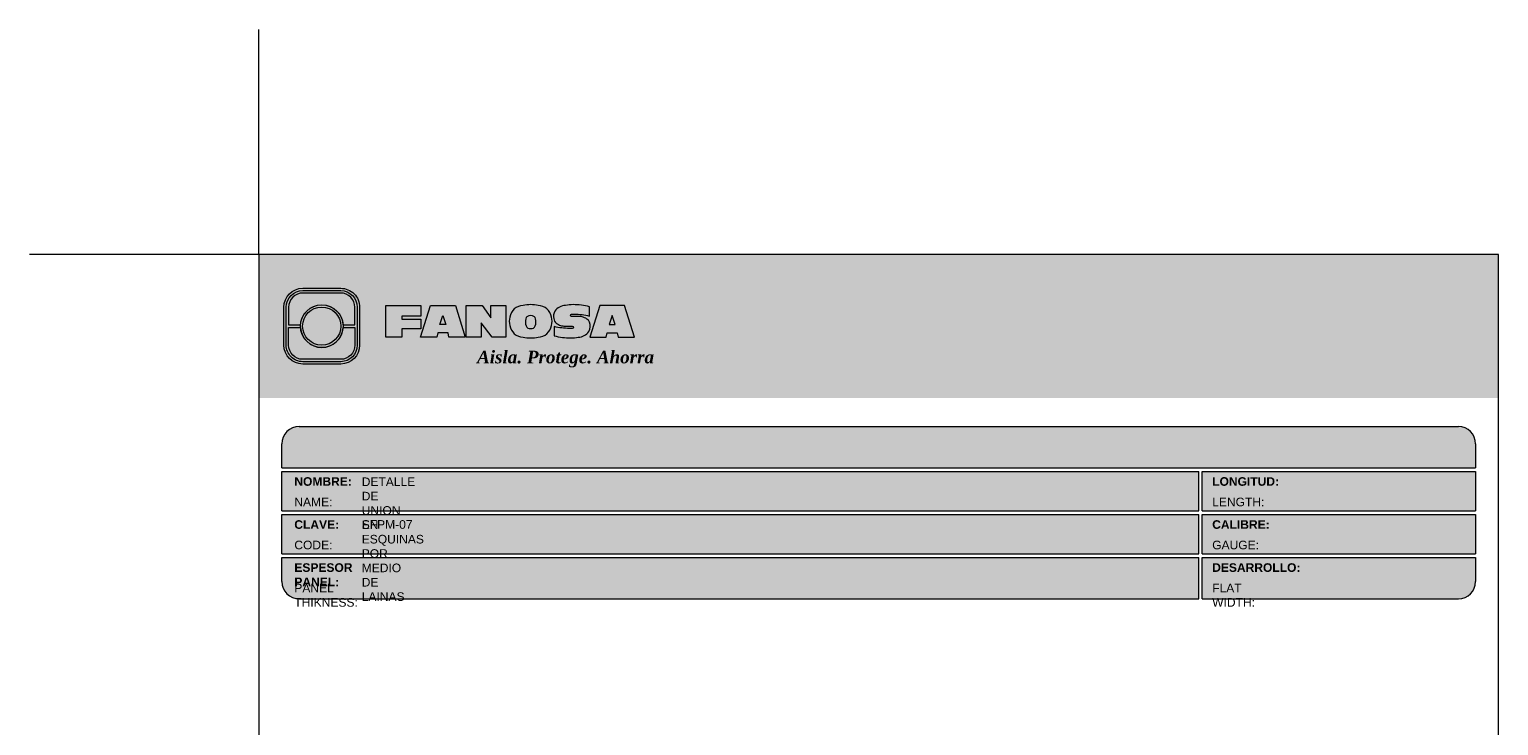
# Model space of a CAD drawing. Header units: millimetres. Extents: x 598.6 to 628.6, y 81.2 to 116.7.
# Tile 10 of 10: x 598.6 to 624.2, y 104.6 to 116.7. Entities that reach past the tile are written whole.
import ezdxf

# ---------------------------------------------------------------- set-up
doc = ezdxf.new("R2010")
doc.units = ezdxf.units.MM
doc.header["$LTSCALE"] = 0.025
doc.layers.get('0').update_dxf_attribs({"lineweight": 5})
doc.layers.add('TEXTO CUADRO DATOS', color=251, linetype='Continuous', lineweight=0)
doc.styles.get("Standard").update_dxf_attribs({"font": 'romand.shx'})

# ---------------------------------------------------------------- blocks, each defined once
blk = doc.blocks.new('LOGO 1')
for color, points in [(7, [(362.633524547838, 273.3012676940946), (362.633524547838, 270.8012676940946), (384.2235245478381, 270.8012676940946), (384.2235245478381, 273.3012676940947)]), (30, [(364.0980555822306, 272.0718926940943), (364.3048789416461, 272.0718926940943), (364.3048789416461, 272.3812676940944, 0.4142135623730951), (364.0573789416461, 272.6287676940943), (363.3973789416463, 272.6287676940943, 0.4142135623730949), (363.1498789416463, 272.3812676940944), (363.1498789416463, 272.0718926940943), (363.3567023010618, 272.0718926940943, -0.9459053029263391)]), (252, [(364.0602079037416, 272.0512676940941, 1), (363.3945499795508, 272.0512676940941, 1)]), (7, [(364.8420585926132, 272.4104305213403), (365.4501879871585, 272.4104305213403), (365.4501879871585, 272.2247109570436), (365.119665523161, 272.2247109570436), (365.119665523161, 272.1719110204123), (365.4501879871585, 272.1719110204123), (365.4501879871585, 272.00471122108), (365.119665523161, 272.00471122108), (365.119665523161, 271.8609844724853), (364.8420585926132, 271.8609844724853)]), (170, [(364.3048789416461, 271.7212676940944), (364.3048789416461, 272.0306426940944), (364.0980555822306, 272.0306426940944, -0.9459053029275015), (363.3567023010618, 272.0306426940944), (363.1498789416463, 272.0306426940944), (363.1498789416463, 271.7212676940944, 0.4142135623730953), (363.3973789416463, 271.4737676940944), (364.057378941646, 271.4737676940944, 0.4142135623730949)])]:
    blk.add_hatch(color=color).paths.add_polyline_path(points)
h = blk.add_hatch(color=7)
edge = h.paths.add_edge_path()
edge.add_arc((364.057378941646, 271.7212676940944), 0.3299999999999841, -89.99999999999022, 9.890754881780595e-12, ccw=False)
edge.add_line((364.0573789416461, 271.3912676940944), (363.3973789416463, 271.3912676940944))
edge.add_arc((363.3973789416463, 271.7212676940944), 0.3299999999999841, 179.9999999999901, 269.9999999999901, ccw=False)
edge.add_line((363.0673789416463, 271.7212676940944), (363.0673789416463, 272.3812676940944))
edge.add_arc((363.3973789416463, 272.3812676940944), 0.3299999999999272, 90, 180, ccw=False)
edge.add_line((363.3973789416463, 272.7112676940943), (364.0573789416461, 272.7112676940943))
edge.add_arc((364.0573789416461, 272.3812676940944), 0.3299999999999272, 0, 90, ccw=False)
edge.add_line((364.387378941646, 272.3812676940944), (364.387378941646, 271.7212676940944))
edge = h.paths.add_edge_path(flags=16)
edge.add_arc((364.0573789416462, 271.7212676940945), 0.2887500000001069, 269.9999999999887, 359.9999999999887, ccw=False)
edge.add_line((364.0573789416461, 271.4325176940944), (363.3973789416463, 271.4325176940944))
edge.add_arc((363.3973789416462, 271.7212676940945), 0.2887500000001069, 180.0000000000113, 270.0000000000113, ccw=False)
edge.add_line((363.1086289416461, 271.7212676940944), (363.1086289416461, 272.3812676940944))
edge.add_arc((363.3973789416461, 272.3812676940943), 0.28875000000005, 89.99999999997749, 179.9999999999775, ccw=False)
edge.add_line((363.3973789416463, 272.6700176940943), (364.0573789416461, 272.6700176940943))
edge.add_arc((364.0573789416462, 272.3812676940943), 0.28875000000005, 2.262368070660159e-11, 90.00000000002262, ccw=False)
edge.add_line((364.3461289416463, 272.3812676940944), (364.3461289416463, 271.7212676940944))
h = blk.add_hatch(color=7)
h.paths.add_polyline_path([(363.3561289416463, 272.0512676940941, 1), (364.0986289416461, 272.0512676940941, 1)])
h.paths.add_polyline_path([(364.0602079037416, 272.0512676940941, -1), (363.3945499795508, 272.0512676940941, -1)], flags=16)
h = blk.add_hatch(color=7)
h.paths.add_polyline_path([(365.620750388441, 272.4104305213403), (365.4485062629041, 271.8609844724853), (365.7332546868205, 271.8609844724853), (365.7479187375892, 271.934277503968), (365.9266795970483, 271.934277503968), (365.9413436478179, 271.8609844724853), (366.2260920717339, 271.8609844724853), (366.0538479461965, 272.4104305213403)])
h.paths.add_polyline_path([(365.837299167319, 272.2366800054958), (365.8906148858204, 272.0814774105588), (365.7839834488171, 272.0814774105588)], flags=16)
h = blk.add_hatch(color=7)
h.paths.add_polyline_path([(366.9358659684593, 272.4104305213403), (366.6709453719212, 272.4104305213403), (366.6709453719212, 272.1991139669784), (366.5221127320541, 272.4104305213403), (366.2395855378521, 272.4104305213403), (366.2395855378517, 271.8609844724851), (366.5045061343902, 271.8609844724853), (366.5045061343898, 272.1071001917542), (366.6947223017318, 271.8609844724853), (366.9358659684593, 271.8609844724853)])
h.paths.add_polyline_path([(367.4970415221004, 272.4140725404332, 0.09403921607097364), (367.2339520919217, 272.4140725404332, 0.3497782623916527), (367.0006865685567, 272.2074327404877, 0.09737279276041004), (367.0006865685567, 272.0639822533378, 0.3497782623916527), (367.2339520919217, 271.8573424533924, 0.09403921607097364), (367.4970415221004, 271.8573424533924, 0.3497782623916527), (367.7303070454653, 272.0639822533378, 0.09737279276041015), (367.7303070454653, 272.2074327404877, 0.3497782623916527)])
h.paths.add_polyline_path([(367.2999959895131, 272.2148320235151, -0.3799377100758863), (367.4309976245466, 272.2148320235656, -0.158874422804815), (367.4503779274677, 272.1817168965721, -0.1263576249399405), (367.44577155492, 272.0572845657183, -0.2142742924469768), (367.4126854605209, 272.0188340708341, -0.2226123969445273), (367.318308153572, 272.0188340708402, -0.2142742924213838), (367.2852220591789, 272.0572845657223, -0.1263576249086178), (367.2806156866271, 272.1817168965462, -0.1588744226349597)], flags=16)
h.paths.add_polyline_path([(368.0775589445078, 272.2601931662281), (368.1276424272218, 272.2601931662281, -0.05869489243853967), (368.3904870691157, 272.2278050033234), (368.3904870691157, 272.3881713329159, 0.06395994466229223), (368.1046346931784, 272.4264429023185, 0.04691611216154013), (367.9730899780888, 272.4140725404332, 0.2229690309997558), (367.7857619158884, 272.3139728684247, 0.1654172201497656), (367.7667124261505, 272.182419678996, 0.1952229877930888), (367.8161538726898, 272.1004656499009, 0.07724634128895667), (367.887655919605, 272.0635888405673, 0.08066867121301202), (367.9607834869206, 272.0517133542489), (368.0895714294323, 272.0517133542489, -1), (368.0895714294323, 272.0112218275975), (368.0394879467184, 272.0112218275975, -0.05869489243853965), (367.7766433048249, 272.0436099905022), (367.7766433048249, 271.8832436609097, 0.0639599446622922), (368.0624956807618, 271.8449720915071, 0.04691611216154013), (368.1940403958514, 271.8573424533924, 0.2229690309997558), (368.3813684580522, 271.9574421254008, 0.2091142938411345), (368.391184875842, 272.1225548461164, 0.1301021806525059), (368.3636451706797, 272.1610969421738, 0.09267767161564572), (368.2794744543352, 272.2078261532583, 0.08066867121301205), (368.2063468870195, 272.2197016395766), (368.0775589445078, 272.2197016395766, -1)])
h.paths.add_polyline_path([(369.0017330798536, 272.4104305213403), (368.5686355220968, 272.4104305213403), (368.3963913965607, 271.8609844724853), (368.6811398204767, 271.8609844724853), (368.6958038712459, 271.934277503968), (368.8745647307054, 271.934277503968), (368.8892287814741, 271.8609844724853), (369.1739772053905, 271.8609844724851)])
h.paths.add_polyline_path([(368.7851843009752, 272.2366800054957), (368.8385000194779, 272.0814774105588), (368.7318685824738, 272.0814774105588)], flags=16)
at = {"color": 7}
for points in [[(364.387378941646, 271.7212676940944, -0.414213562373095), (364.0573789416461, 271.3912676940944), (363.3973789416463, 271.3912676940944, -0.414213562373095), (363.0673789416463, 271.7212676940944), (363.0673789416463, 272.3812676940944, -0.414213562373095), (363.3973789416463, 272.7112676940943), (364.0573789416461, 272.7112676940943, -0.4142135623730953), (364.387378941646, 272.3812676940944)], [(364.3461289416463, 271.7212676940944, -0.4142135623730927), (364.0573789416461, 271.4325176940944), (363.3973789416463, 271.4325176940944, -0.4142135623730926), (363.1086289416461, 271.7212676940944), (363.1086289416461, 272.3812676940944, -0.414213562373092), (363.3973789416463, 272.6700176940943), (364.0573789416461, 272.6700176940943, -0.4142135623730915), (364.3461289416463, 272.3812676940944)], [(367.7303070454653, 272.2074327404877, 0.3497782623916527), (367.4970415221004, 272.4140725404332, 0.09403921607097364), (367.2339520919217, 272.4140725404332, 0.3497782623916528), (367.0006865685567, 272.2074327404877, 0.09737279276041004), (367.0006865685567, 272.0639822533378, 0.3497782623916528), (367.2339520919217, 271.8573424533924, 0.09403921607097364), (367.4970415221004, 271.8573424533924, 0.3497782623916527), (367.7303070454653, 272.0639822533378, 0.09737279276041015)], [(368.3637508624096, 272.1610094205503, 0.09280978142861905), (368.2794744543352, 272.2078261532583, 0.08066867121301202), (368.2063468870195, 272.2197016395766), (368.0775589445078, 272.2197016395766, -0.9999999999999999), (368.0775589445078, 272.2601931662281), (368.1276424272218, 272.2601931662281, -0.05869489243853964), (368.3904870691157, 272.2278050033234), (368.3904870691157, 272.3881713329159, 0.06395994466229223), (368.1046346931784, 272.4264429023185, 0.04691611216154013), (367.9730899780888, 272.4140725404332, 0.2229690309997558), (367.7857619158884, 272.3139728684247, 0.1654172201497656), (367.7667124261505, 272.182419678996, 0.1952229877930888), (367.8161538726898, 272.1004656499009, 0.07724634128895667), (367.887655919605, 272.0635888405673, 0.08066867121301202), (367.9607834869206, 272.0517133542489), (368.0895714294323, 272.0517133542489, -0.9999999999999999), (368.0895714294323, 272.0112218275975), (368.0394879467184, 272.0112218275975, -0.05869489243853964), (367.7766433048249, 272.0436099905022), (367.7766433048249, 271.8832436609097, 0.06395994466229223), (368.0624956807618, 271.8449720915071, 0.04691611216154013), (368.1940403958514, 271.8573424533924, 0.2229690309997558), (368.3813684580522, 271.9574421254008, 0.2091142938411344), (368.391184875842, 272.1225548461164, 0.1341802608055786)], [(367.2852220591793, 272.0572845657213, 0.2142742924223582), (367.318308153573, 272.0188340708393, 0.2226123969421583), (367.4126854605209, 272.0188340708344, 0.2142742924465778), (367.44577155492, 272.0572845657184, 0.1263576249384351), (367.4503779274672, 272.1817168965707, 0.1588744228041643), (367.4309976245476, 272.2148320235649, 0.379937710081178), (367.2999959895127, 272.2148320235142, 0.1588744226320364), (367.2806156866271, 272.1817168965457, 0.1263576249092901)]]:
    blk.add_lwpolyline(points, format="xyb", close=True, dxfattribs=at)
at = {"color": 30}
blk.add_lwpolyline([(364.3048789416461, 272.0718926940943), (364.3048789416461, 272.3812676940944, 0.414213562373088), (364.0573789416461, 272.6287676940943), (363.3973789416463, 272.6287676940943, 0.4142135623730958), (363.1498789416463, 272.3812676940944), (363.1498789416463, 272.0718926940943), (363.3567023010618, 272.0718926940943, -0.9459053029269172), (364.0980555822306, 272.0718926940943)], format="xyb", close=True, dxfattribs=at)
at = {"color": 7}
for points in [[(364.8420585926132, 272.4104305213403), (365.4501879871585, 272.4104305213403), (365.4501879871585, 272.2247109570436), (365.119665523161, 272.2247109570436), (365.119665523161, 272.1719110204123), (365.4501879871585, 272.1719110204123), (365.4501879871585, 272.00471122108), (365.119665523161, 272.00471122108), (365.119665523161, 271.8609844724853), (364.8420585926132, 271.8609844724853)], [(365.7332546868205, 271.8609844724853), (365.4485062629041, 271.8609844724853), (365.620750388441, 272.4104305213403), (366.0538479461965, 272.4104305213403), (366.2260920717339, 271.8609844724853), (365.9413436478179, 271.8609844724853), (365.9266795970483, 271.934277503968), (365.7479187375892, 271.934277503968)], [(366.5045061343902, 272.1071001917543), (366.5045061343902, 271.8609844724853), (366.2395855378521, 271.8609844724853), (366.2395855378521, 272.4104305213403), (366.5221127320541, 272.4104305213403), (366.6709453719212, 272.1991139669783), (366.6709453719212, 272.4104305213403), (366.9358659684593, 272.4104305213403), (366.9358659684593, 271.8609844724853), (366.6947223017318, 271.8609844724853)], [(368.8745647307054, 271.934277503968), (368.8892287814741, 271.8609844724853), (369.1739772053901, 271.8609844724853), (369.0017330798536, 272.4104305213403), (368.5686355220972, 272.4104305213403), (368.3963913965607, 271.8609844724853), (368.6811398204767, 271.8609844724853), (368.6958038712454, 271.934277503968)], [(365.7839834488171, 272.0814774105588), (365.837299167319, 272.2366800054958), (365.8906148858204, 272.0814774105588)], [(368.8385000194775, 272.0814774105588), (368.7851843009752, 272.2366800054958), (368.7318685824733, 272.0814774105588)]]:
    blk.add_lwpolyline(points, close=True, dxfattribs=at)
at = {"color": 170}
blk.add_lwpolyline([(363.3567023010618, 272.0306426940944, 0.9459053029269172), (364.0980555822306, 272.0306426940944), (364.3048789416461, 272.0306426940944), (364.3048789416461, 271.7212676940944, -0.4142135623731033), (364.0573789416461, 271.4737676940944), (363.3973789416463, 271.4737676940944, -0.414213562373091), (363.1498789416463, 271.7212676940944), (363.1498789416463, 272.0306426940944)], format="xyb", close=True, dxfattribs=at)
at = {"color": 7}
for radius in [0.3712499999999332, 0.332828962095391]:
    blk.add_circle((363.7273789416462, 272.0512676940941), radius, dxfattribs=at)
at = {"color": 254, "insert": (366.4315877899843, 271.623287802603), "char_height": 0.22, "width": 5.448476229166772, "attachment_point": 1}
blk.add_mtext('{\\fBookman Old Style|b1|i1|c0|p18;\\C255;Aisla. Protege. Ahorra}', dxfattribs=at)

msp = doc.modelspace()

# ---------------------------------------------------------------- hatches: boundary and pattern name
msp.add_hatch(color=253).paths.add_polyline_path([(623.8235245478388, 109.0467079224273), (623.8235245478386, 109.4667079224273, 0.4142135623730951), (623.5235245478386, 109.7667079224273), (603.333524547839, 109.7667079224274, 0.4142135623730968), (603.0335245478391, 109.4667079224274), (603.0335245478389, 109.0467079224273)])
h = msp.add_hatch(color=253)
h.paths.add_polyline_path([(619.003180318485, 108.9865893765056), (603.0336888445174, 108.9865893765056), (603.0336888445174, 108.2965893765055), (619.003180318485, 108.2965893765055)])
h.paths.add_polyline_path([(619.003180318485, 108.2365893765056), (603.0336888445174, 108.2365893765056), (603.0336888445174, 107.5465893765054), (619.003180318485, 107.5465893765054)])
h.paths.add_polyline_path([(619.003180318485, 107.4865893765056), (603.0336888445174, 107.4865893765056), (603.0336888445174, 107.0665893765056, 0.4142135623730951), (603.3336888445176, 106.7665893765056), (619.0031803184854, 106.7665893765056)])
h.paths.add_polyline_path([(623.8236888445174, 107.4865893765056), (619.0631803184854, 107.4865893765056), (619.0631803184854, 106.7665893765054), (623.5236888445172, 106.7665893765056, 0.4142135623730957), (623.8236888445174, 107.0665893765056)])
h.paths.add_polyline_path([(623.8236888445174, 108.2365893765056), (619.0631803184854, 108.2365893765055), (619.0631803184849, 107.5465893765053), (623.8236888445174, 107.5465893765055)])
h.paths.add_polyline_path([(623.8236888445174, 108.9865893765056), (619.0631803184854, 108.9865893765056), (619.0631803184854, 108.2965893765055), (623.8236888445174, 108.2965893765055)])

# ---------------------------------------------------------------- linework, layer by layer
at = {"color": 254}
for q in [(602.6335245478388, 116.6880880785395), (598.6352880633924, 112.7667079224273)]:
    msp.add_line((602.6335245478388, 112.7667079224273), q, dxfattribs=at)
at = {"color": 253}
for p, q in [((603.333524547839, 109.7667079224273), (623.5235245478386, 109.7667079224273)), ((603.0335245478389, 109.0467079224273), (603.0335245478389, 109.4667079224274)), ((623.8235245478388, 109.4667079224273), (623.8235245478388, 109.0467079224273)), ((603.0335245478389, 109.0467079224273), (623.8235245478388, 109.0467079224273)), ((603.0335245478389, 108.2967079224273), (603.0335245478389, 108.9867079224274)), ((603.0335245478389, 108.9867079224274), (619.0030160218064, 108.9867079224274)), ((619.0030160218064, 108.2967079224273), (619.0030160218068, 108.9867079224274)), ((619.0630160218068, 108.9867079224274), (623.8235245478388, 108.9867079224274)), ((619.0630160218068, 108.2967079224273), (619.0630160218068, 108.9867079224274)), ((623.8235245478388, 108.9867079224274), (623.8235245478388, 108.2967079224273)), ((603.0335245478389, 108.2967079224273), (619.0030160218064, 108.2967079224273)), ((619.0630160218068, 108.2967079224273), (623.8235245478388, 108.2967079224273)), ((603.0335245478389, 107.5467079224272), (603.0335245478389, 108.2367079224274)), ((603.0335245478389, 108.2367079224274), (619.0030160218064, 108.2367079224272)), ((619.0030160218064, 107.5467079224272), (619.0030160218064, 108.2367079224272)), ((619.0630160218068, 108.2367079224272), (623.8235245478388, 108.2367079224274)), ((619.0630160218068, 107.5467079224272), (619.0630160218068, 108.2367079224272)), ((623.8235245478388, 108.2367079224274), (623.8235245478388, 107.5467079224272)), ((603.0335245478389, 107.5467079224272), (619.0030160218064, 107.5467079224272)), ((603.0335245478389, 107.0667079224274), (603.0335245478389, 107.4867079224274)), ((603.0335245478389, 107.4867079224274), (619.0030160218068, 107.4867079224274)), ((619.0030160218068, 106.7667079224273), (619.0030160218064, 107.4867079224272)), ((619.0630160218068, 107.5467079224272), (623.8235245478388, 107.5467079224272)), ((619.0630160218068, 107.4867079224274), (623.8235245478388, 107.4867079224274)), ((619.0630160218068, 106.7667079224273), (619.0630160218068, 107.4867079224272)), ((623.8235245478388, 107.4867079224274), (623.8235245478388, 107.0667079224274)), ((603.333524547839, 106.7667079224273), (619.0030160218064, 106.7667079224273)), ((619.0630160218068, 106.7667079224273), (623.5235245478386, 106.7667079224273))]:
    msp.add_line(p, q, dxfattribs=at)
at = {"color": 254}
msp.add_lwpolyline([(602.6335245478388, 84.82670792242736), (624.2235245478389, 84.82670792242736), (624.2235245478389, 112.7667079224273), (602.6335245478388, 112.7667079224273)], close=True, dxfattribs=at)
at = {"color": 253}
for centre, start, end in [((603.333524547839, 109.4667079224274), 90, 180), ((623.5235245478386, 109.4667079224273), 0, 90), ((603.333524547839, 107.0667079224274), 180, 270), ((623.5235245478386, 107.0667079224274), 270, 0)]:
    msp.add_arc(centre, 0.3, start, end, dxfattribs=at)

# ---------------------------------------------------------------- block references
msp.add_blockref('LOGO 1', (240.0000000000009, -160.5345597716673))

# ---------------------------------------------------------------- texts
at = {"layer": 'TEXTO CUADRO DATOS', "char_height": 0.15, "width": 0.003231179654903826, "attachment_point": 1}
for s, insert in [('{\\fArial|b1|i0|c0|p34;NOMBRE:}', (603.2495265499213, 108.8852422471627)), ('{\\fArial|b0|i0|c0|p34;DETALLE DE UNION EN ESQUINAS POR MEDIO DE LAINAS}', (604.4235766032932, 108.8801262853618)), ('{\\fArial|b1|i0|c0|p34;LONGITUD:}', (619.2353065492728, 108.8852422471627)), ('{\\fArial|b0|i0|c0|p34;NAME:}', (603.2495265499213, 108.5285691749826)), ('{\\fArial|b0|i0|c0|p34;LENGTH:}', (619.2353065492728, 108.5285691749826)), ('{\\fArial|b1|i0|c0|p34;CLAVE:}', (603.2495265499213, 108.1352422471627)), ('{\\fArial|b0|i0|c0|p34;SFPM-07}', (604.4235766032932, 108.136215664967)), ('{\\fArial|b1|i0|c0|p34;CALIBRE:}', (619.2353065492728, 108.1352422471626)), ('{\\fArial|b0|i0|c0|p34;CODE:}', (603.2495265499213, 107.7785691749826)), ('{\\fArial|b0|i0|c0|p34;GAUGE:}', (619.2353065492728, 107.7785691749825)), ('{\\fArial|b1|i0|c0|p34;ESPESOR PANEL:}', (603.2495265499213, 107.3852422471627)), ('{\\fArial|b1|i0|c0|p34;DESARROLLO:}', (619.2353065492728, 107.3852422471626)), ('{\\fArial|b0|i0|c0|p34;PANEL THIKNESS:}', (603.2495265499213, 107.0285691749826)), ('{\\fArial|b0|i0|c0|p34;FLAT WIDTH:}', (619.2353065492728, 107.0285691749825))]:
    msp.add_mtext(s, dxfattribs=dict(at, insert=insert))

doc.saveas('drawing.dxf')
